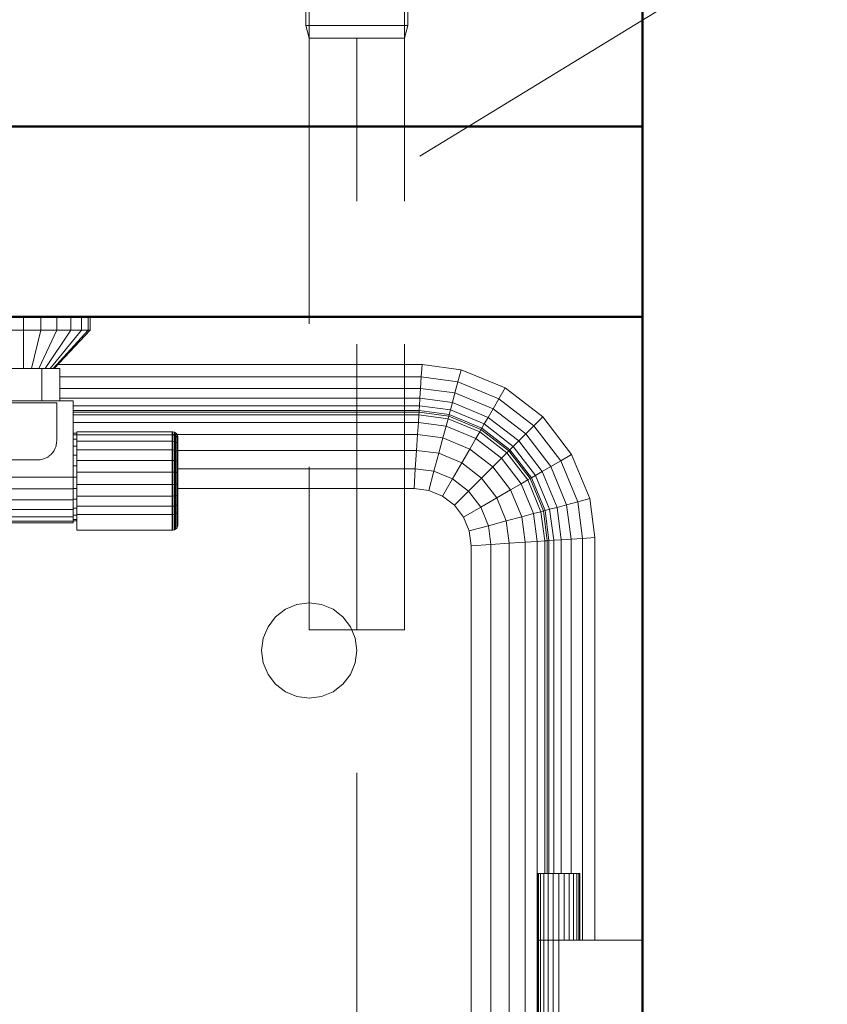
# Model space of a CAD drawing. Header units: millimetres. Extents: x -121 to 18014, y 1231 to 43166.
# Tile 24 of 49: x 10387 to 10811, y 41815 to 42332. Entities that reach past the tile are written whole.
import ezdxf

# ---------------------------------------------------------------- set-up
doc = ezdxf.new("R2010")
doc.units = ezdxf.units.MM
doc.linetypes.add('ADSK_Скрыто', pattern=[300, 150, -150])
doc.linetypes.add('ADSK_Штриховая_ш3 п1_5', pattern=[225, 150, -75])
for name, color, linetype, lineweight in [('A-____-____-DIMS', 211, 'Continuous', 9), ('A-____-____-DIMS-50', 211, 'Continuous', 9), ('A-DETL-____-HDLN', 90, 'ADSK_Скрыто', 9), ('A-DETL-____-MBND', 5, 'ADSK_Штриховая_ш3 п1_5', 20), ('A-WALL-____-MCUT', 113, 'Continuous', 50), ('A-WALL-____-OTLN', 113, 'Continuous', 20), ('M-EQPM-____-OTLN', 50, 'Continuous', 20), ('P-PIPE-____-IDEN', 2, 'Continuous', 20)]:
    doc.layers.add(name, color=color, linetype=linetype, lineweight=lineweight)
doc.styles.add('GOST Common_1', font='GOST_Common.ttf', dxfattribs={"width": 0.9, "height": 125})
doc.dimstyles.new('ADSK_Основной_2_5_мм', dxfattribs={"dimscale": 304.8, "dimtxt": 0.412449, "dimasz": 0.328084, "dimexe": 0.246063, "dimexo": 0.000807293, "dimgap": 0.049213, "dimtad": 1, "dimdec": 0, "dimlfac": 304.8, "dimdsep": 46, "dimtxsty": 'GOST Common_1', "dimblk1": 'OBLIQUE', "dimblk2": 'OBLIQUE', "dimsah": 1, "dimcen": 0.09, "dimdle": 0.246063, "dimazin": 2, "dimtfac": 1, "dimtdec": 4, "dimtix": 1, "dimtmove": 0, "dimatfit": 3, "dimfxl": 1, "dimtvp": 1, "dimtolj": 1, "dimtzin": 0, "dimlwd": 20, "dimlwe": 20, "dimarcsym": 2})

# ---------------------------------------------------------------- blocks, each defined once
blk = doc.blocks.new('Прямая форма - 83 new-609448-В_Этаж 02_Канализация')
at = {"layer": 'M-EQPM-____-OTLN', "color": 253}
for p, q in [((75, 493), (75, 500)), ((84.06, 493), (84.06, 500)), ((92.5, 493), (92.5, 500)), ((99.75, 493), (99.75, 500)), ((105.31, 493), (105.31, 500)), ((108.81, 493), (108.81, 500)), ((110, 493), (110, 500)), ((75, 493), (65.94, 493)), ((84.06, 493), (75, 493)), ((75, 493), (75, 473)), ((84.06, 493), (79.14, 473)), ((92.5, 493), (83, 473)), ((92.5, 493), (84.06, 493)), ((99.75, 493), (86.31, 473)), ((105.31, 493), (88.86, 473)), ((108.81, 493), (90.45, 473)), ((110, 493), (91, 473)), ((99.75, 493), (92.5, 493)), ((105.31, 493), (99.75, 493)), ((108.81, 493), (105.31, 493)), ((110, 493), (108.81, 493)), ((84.5, 473), (65.5, 473)), ((84.5, 456), (84.5, 473)), ((84.5, 473), (94, 473)), ((92.9, 475), (284.26, 475)), ((94, 473), (94, 456)), ((283.84, 468.53), (284.26, 475)), ((284.26, 475), (304.73, 472.3)), ((303.04, 466), (304.73, 472.3)), ((304.73, 472.3), (327.78, 462.76)), ((94, 468.53), (283.84, 468.53)), ((283.44, 462.5), (283.84, 468.53)), ((283.84, 468.53), (303.04, 466)), ((301.47, 460.13), (303.04, 466)), ((303.04, 466), (324.52, 457.11)), ((94, 462.5), (283.44, 462.5)), ((283.1, 457.32), (283.44, 462.5)), ((283.44, 462.5), (301.47, 460.13)), ((300.12, 455.08), (301.47, 460.13)), ((301.47, 460.13), (321.48, 451.84)), ((324.52, 457.11), (327.78, 462.76)), ((327.78, 462.76), (347.57, 447.57)), ((101, 456), (-101, 456)), ((94, 457.32), (283.1, 457.32)), ((101, 416), (101, 456)), ((282.84, 453.35), (283.1, 457.32)), ((283.1, 457.32), (300.12, 455.08)), ((300.12, 455.08), (299.08, 451.21)), ((300.12, 455.08), (318.87, 447.32)), ((321.48, 451.84), (324.52, 457.11)), ((324.52, 457.11), (342.96, 442.96)), ((101, 453.35), (282.84, 453.35)), ((282.68, 450.85), (101, 450.85)), ((282.62, 450), (101, 450)), ((282.62, 450), (282.53, 448.64)), ((282.68, 450.85), (282.62, 450)), ((298.21, 447.95), (282.62, 450)), ((282.84, 453.35), (282.68, 450.85)), ((298.43, 448.78), (282.68, 450.85)), ((299.08, 451.21), (282.84, 453.35)), ((299.08, 451.21), (298.43, 448.78)), ((316.86, 443.85), (299.08, 451.21)), ((318.87, 447.32), (321.48, 451.84)), ((321.48, 451.84), (338.66, 438.66)), ((101, 448.64), (282.53, 448.64)), ((101, 444.64), (282.27, 444.64)), ((282.27, 444.64), (281.85, 438.28)), ((282.53, 448.64), (282.27, 444.64)), ((282.27, 444.64), (296.81, 442.73)), ((282.53, 448.64), (297.85, 446.62)), ((297.85, 446.62), (296.81, 442.73)), ((298.21, 447.95), (297.85, 446.62)), ((297.85, 446.62), (314.49, 439.73)), ((298.43, 448.78), (298.21, 447.95)), ((315.17, 440.92), (298.21, 447.95)), ((315.6, 441.66), (298.43, 448.78)), ((318.87, 447.32), (316.86, 443.85)), ((334.96, 434.96), (318.87, 447.32)), ((342.96, 442.96), (347.57, 447.57)), ((347.57, 447.57), (362.76, 427.78)), ((103, 438.11), (103, 439.79)), ((153, 439.79), (103, 439.79)), ((153, 438.11), (153, 439.79)), ((153.39, 439.76), (153, 439.79)), ((153.39, 439.76), (153, 439.79)), ((153.39, 438.09), (153.39, 439.76)), ((153.39, 439.76), (153.39, 438.09)), ((154.15, 439.56), (153.39, 439.76)), ((154.15, 439.56), (153.39, 439.76)), ((154.15, 437.9), (154.15, 439.56)), ((154.15, 439.56), (154.15, 437.9)), ((154.83, 439.17), (154.15, 439.56)), ((154.83, 439.17), (154.15, 439.56)), ((154.83, 437.53), (154.83, 439.17)), ((154.83, 439.17), (154.83, 437.53)), ((155.38, 438.61), (154.83, 439.17)), ((155.38, 438.61), (154.83, 439.17)), ((296.81, 442.73), (295.15, 436.53)), ((296.81, 442.73), (312.47, 436.24)), ((314.49, 439.73), (312.47, 436.24)), ((315.17, 440.92), (314.49, 439.73)), ((314.49, 439.73), (328.77, 428.77)), ((315.6, 441.66), (315.17, 440.92)), ((329.74, 429.74), (315.17, 440.92)), ((316.86, 443.85), (315.6, 441.66)), ((330.35, 430.35), (315.6, 441.66)), ((332.13, 432.13), (316.86, 443.85)), ((338.66, 438.66), (342.96, 442.96)), ((342.96, 442.96), (357.11, 424.52)), ((103, 439), (101, 439)), ((103, 438.22), (101, 438.22)), ((103, 435.92), (101, 435.92)), ((103, 434.87), (103, 438.11)), ((153, 438.11), (103, 438.11)), ((103, 430.3), (103, 434.87)), ((153, 434.87), (103, 434.87)), ((281.85, 438.28), (153, 438.28)), ((153, 434.87), (153, 438.11)), ((153.39, 438.09), (153, 438.11)), ((153.39, 438.09), (153, 438.11)), ((153, 430.3), (153, 434.87)), ((153.39, 434.85), (153, 434.87)), ((153.39, 434.85), (153.39, 438.09)), ((154.15, 437.9), (153.39, 438.09)), ((153.39, 430.29), (153.39, 434.85)), ((154.15, 434.69), (153.39, 434.85)), ((154.15, 434.69), (154.15, 437.9)), ((154.83, 437.53), (154.15, 437.9)), ((154.15, 430.31), (154.15, 434.69)), ((154.83, 434.38), (154.15, 434.69)), ((154.83, 434.38), (154.83, 437.53)), ((155.38, 437.02), (154.83, 437.53)), ((154.83, 430.31), (154.83, 434.38)), ((155.38, 433.94), (154.83, 434.38)), ((155.38, 437.02), (155.38, 438.61)), ((155.38, 438.61), (155.38, 437.02)), ((155.77, 437.94), (155.38, 438.61)), ((155.77, 437.94), (155.38, 438.61)), ((155.38, 433.94), (155.38, 437.02)), ((155.77, 436.39), (155.38, 437.02)), ((155.77, 436.39), (155.38, 437.02)), ((155.38, 429.6), (155.38, 433.94)), ((155.77, 433.4), (155.38, 433.94)), ((155.77, 436.39), (155.77, 437.94)), ((155.77, 437.94), (155.77, 436.39)), ((155.97, 437.18), (155.77, 437.94)), ((155.97, 437.18), (155.77, 437.94)), ((155.77, 433.4), (155.77, 436.39)), ((155.77, 436.39), (155.77, 433.4)), ((155.97, 435.68), (155.77, 436.39)), ((155.97, 435.68), (155.77, 436.39)), ((155.97, 435.68), (155.97, 437.18)), ((155.97, 437.18), (155.97, 435.68)), ((156, 436.79), (155.97, 437.18)), ((156, 436.79), (155.97, 437.18)), ((155.97, 432.8), (155.97, 435.68)), ((155.97, 435.68), (155.97, 432.8)), ((156, 435.32), (155.97, 435.68)), ((156, 435.32), (155.97, 435.68)), ((156, 435.32), (156, 436.79)), ((156, 436.79), (156, 435.32)), ((156, 432.49), (156, 435.32)), ((156, 435.32), (156, 432.49)), ((281.85, 438.28), (281.31, 430)), ((281.85, 438.28), (295.15, 436.53)), ((295.15, 436.53), (292.99, 428.46)), ((295.15, 436.53), (309.26, 430.69)), ((312.47, 436.24), (309.26, 430.69)), ((312.47, 436.24), (325.92, 425.92)), ((334.96, 434.96), (332.13, 432.13)), ((338.66, 438.66), (334.96, 434.96)), ((347.32, 418.87), (334.96, 434.96)), ((338.66, 438.66), (351.84, 421.48)), ((103, 432.26), (101, 432.26)), ((103, 424.72), (103, 430.3)), ((153, 430.3), (103, 430.3)), ((153, 424.72), (153, 430.3)), ((153.39, 430.29), (153, 430.3)), ((153.39, 424.71), (153.39, 430.29)), ((154.15, 430.17), (153.39, 430.29)), ((154.15, 424.64), (154.15, 430.17)), ((154.83, 429.93), (154.15, 430.17)), ((154.83, 424.5), (154.83, 429.93)), ((155.38, 429.6), (154.83, 429.93)), ((155.38, 424.29), (155.38, 429.6)), ((155.77, 429.19), (155.38, 429.6)), ((155.77, 429.19), (155.77, 433.4)), ((155.97, 432.8), (155.77, 433.4)), ((155.97, 432.8), (155.77, 433.4)), ((281.31, 430), (155.77, 430)), ((155.77, 424.04), (155.77, 429.19)), ((155.97, 428.73), (155.77, 429.19)), ((155.97, 428.73), (155.77, 429.19)), ((155.97, 428.73), (155.97, 432.8)), ((155.97, 432.8), (155.97, 428.73)), ((156, 432.49), (155.97, 432.8)), ((156, 432.49), (155.97, 432.8)), ((156, 428.5), (156, 432.49)), ((156, 432.49), (156, 428.5)), ((281.31, 430), (280.68, 420.35)), ((292.99, 428.46), (281.31, 430)), ((309.26, 430.69), (305.09, 423.45)), ((309.26, 430.69), (321.39, 421.39)), ((328.77, 428.77), (325.92, 425.92)), ((329.74, 429.74), (328.77, 428.77)), ((328.77, 428.77), (339.73, 414.49)), ((330.35, 430.35), (329.74, 429.74)), ((340.92, 415.17), (329.74, 429.74)), ((332.13, 432.13), (330.35, 430.35)), ((341.66, 415.6), (330.35, 430.35)), ((343.85, 416.86), (332.13, 432.13)), ((103, 427.5), (101, 427.5)), ((103, 418.53), (103, 424.72)), ((153, 424.72), (103, 424.72)), ((153, 418.53), (153, 424.72)), ((153.39, 424.71), (153, 424.72)), ((153.39, 418.53), (153.39, 424.71)), ((154.15, 424.64), (153.39, 424.71)), ((154.15, 418.51), (154.15, 424.64)), ((154.83, 424.5), (154.15, 424.64)), ((154.83, 418.46), (154.83, 424.5)), ((155.38, 424.29), (154.83, 424.5)), ((155.38, 418.41), (155.38, 424.29)), ((155.77, 424.04), (155.38, 424.29)), ((155.77, 418.33), (155.77, 424.04)), ((155.97, 423.77), (155.77, 424.04)), ((155.97, 423.77), (155.77, 424.04)), ((155.97, 423.77), (155.97, 428.73)), ((155.97, 428.73), (155.97, 423.77)), ((156, 428.5), (155.97, 428.73)), ((156, 428.5), (155.97, 428.73)), ((155.97, 418.25), (155.97, 423.77)), ((155.97, 423.77), (155.97, 418.25)), ((156, 423.62), (155.97, 423.77)), ((156, 423.62), (155.97, 423.77)), ((156, 423.62), (156, 428.5)), ((156, 428.5), (156, 423.62)), ((156, 418.21), (156, 423.62)), ((156, 423.62), (156, 418.21)), ((292.99, 428.46), (290.47, 419.06)), ((305.09, 423.45), (292.99, 428.46)), ((325.92, 425.92), (321.39, 421.39)), ((325.92, 425.92), (336.24, 412.47)), ((351.84, 421.48), (357.11, 424.52)), ((357.11, 424.52), (362.76, 427.78)), ((357.11, 424.52), (366, 403.04)), ((362.76, 427.78), (372.3, 404.73)), ((103, 421.95), (101, 421.95)), ((103, 412.16), (103, 418.53)), ((153, 418.53), (103, 418.53)), ((153, 412.16), (153, 418.53)), ((153.39, 418.53), (153, 418.53)), ((153.39, 412.16), (153.39, 418.53)), ((154.15, 418.51), (153.39, 418.53)), ((154.15, 412.2), (154.15, 418.51)), ((154.83, 418.46), (154.15, 418.51)), ((154.83, 412.26), (154.83, 418.46)), ((155.38, 418.41), (154.83, 418.46)), ((280.68, 420.35), (155.77, 420.35)), ((280.68, 420.35), (280, 410)), ((290.47, 419.06), (280.68, 420.35)), ((290.47, 419.06), (287.76, 408.98)), ((300.22, 415.02), (290.47, 419.06)), ((305.09, 423.45), (300.22, 415.02)), ((305.09, 423.45), (315.48, 415.48)), ((321.39, 421.39), (315.48, 415.48)), ((321.39, 421.39), (330.69, 409.26)), ((347.32, 418.87), (343.85, 416.86)), ((351.84, 421.48), (347.32, 418.87)), ((355.08, 400.12), (347.32, 418.87)), ((360.13, 401.47), (351.84, 421.48)), ((-101, 416), (101, 416)), ((103, 416), (101, 416)), ((101, 409.79), (101, 416)), ((155.38, 412.35), (155.38, 418.41)), ((155.77, 418.33), (155.38, 418.41)), ((155.77, 412.46), (155.77, 418.33)), ((155.97, 418.25), (155.77, 418.33)), ((155.97, 418.25), (155.77, 418.33)), ((155.97, 412.58), (155.97, 418.25)), ((155.97, 418.25), (155.97, 412.58)), ((156, 418.21), (155.97, 418.25)), ((156, 418.21), (155.97, 418.25)), ((156, 412.64), (156, 418.21)), ((156, 418.21), (156, 412.64)), ((300.22, 415.02), (295, 405.98)), ((308.6, 408.6), (300.22, 415.02)), ((315.48, 415.48), (308.6, 408.6)), ((315.48, 415.48), (323.45, 405.09)), ((339.73, 414.49), (336.24, 412.47)), ((340.92, 415.17), (339.73, 414.49)), ((339.73, 414.49), (346.62, 397.85)), ((341.66, 415.6), (340.92, 415.17)), ((347.95, 398.21), (340.92, 415.17)), ((343.85, 416.86), (341.66, 415.6)), ((348.78, 398.43), (341.66, 415.6)), ((351.21, 399.08), (343.85, 416.86)), ((-101, 409.79), (101, 409.79)), ((103, 410.05), (101, 410.05)), ((101, 409.79), (101, 404)), ((103, 406.06), (103, 412.16)), ((103, 412.16), (153, 412.16)), ((153, 406.06), (153, 412.16)), ((153, 412.16), (153.39, 412.16)), ((153.39, 412.16), (154.15, 412.2)), ((153.39, 406.07), (153.39, 412.16)), ((154.15, 412.2), (154.83, 412.26)), ((154.15, 406.15), (154.15, 412.2)), ((154.83, 412.26), (155.38, 412.35)), ((154.83, 406.32), (154.83, 412.26)), ((155.38, 412.35), (155.77, 412.46)), ((155.38, 406.55), (155.38, 412.35)), ((155.77, 412.46), (155.97, 412.58)), ((155.97, 412.58), (155.77, 412.46)), ((155.77, 406.83), (155.77, 412.46)), ((280, 410), (155.77, 410)), ((280, 410), (155.77, 410)), ((155.97, 412.58), (156, 412.64)), ((156, 412.64), (155.97, 412.58)), ((155.97, 412.58), (155.97, 407.15)), ((155.97, 407.15), (155.97, 412.58)), ((156, 412.64), (156, 407.31)), ((156, 407.31), (156, 412.64)), ((287.76, 408.98), (280, 410)), ((287.76, 408.98), (280, 410)), ((295, 405.98), (287.76, 408.98)), ((295, 405.98), (287.76, 408.98)), ((308.6, 408.6), (301.21, 401.21)), ((315.02, 400.22), (308.6, 408.6)), ((330.69, 409.26), (323.45, 405.09)), ((336.24, 412.47), (330.69, 409.26)), ((330.69, 409.26), (336.53, 395.15)), ((336.24, 412.47), (342.73, 396.81)), ((101, 404), (-101, 404)), ((103, 404.5), (101, 404.5)), ((101, 404), (101, 399.03)), ((103, 400.66), (103, 406.06)), ((153, 406.06), (103, 406.06)), ((153.39, 406.07), (153, 406.06)), ((153, 400.66), (153, 406.06)), ((154.15, 406.15), (153.39, 406.07)), ((153.39, 400.67), (153.39, 406.07)), ((154.83, 406.32), (154.15, 406.15)), ((154.15, 400.8), (154.15, 406.15)), ((155.38, 406.55), (154.83, 406.32)), ((154.83, 401.06), (154.83, 406.32)), ((155.77, 406.83), (155.38, 406.55)), ((155.38, 401.41), (155.38, 406.55)), ((155.97, 407.15), (155.77, 406.83)), ((155.97, 407.15), (155.77, 406.83)), ((155.77, 401.85), (155.77, 406.83)), ((156, 407.31), (155.97, 407.15)), ((156, 407.31), (155.97, 407.15)), ((155.97, 407.15), (155.97, 402.34)), ((155.97, 402.34), (155.97, 407.15)), ((156, 407.31), (156, 402.59)), ((156, 402.59), (156, 407.31)), ((301.21, 401.21), (295, 405.98)), ((301.21, 401.21), (295, 405.98)), ((323.45, 405.09), (315.02, 400.22)), ((323.45, 405.09), (328.46, 392.99)), ((366, 403.04), (360.13, 401.47)), ((366, 403.04), (372.3, 404.73)), ((366, 403.04), (368.53, 383.84)), ((372.3, 404.73), (375, 384.26)), ((101, 399.03), (-101, 399.03)), ((103, 399.74), (101, 399.74)), ((101, 399.03), (101, 395.22)), ((103, 396.34), (103, 400.66)), ((153, 400.66), (103, 400.66)), ((153.39, 400.67), (153, 400.66)), ((153, 396.34), (153, 400.66)), ((154.15, 400.8), (153.39, 400.67)), ((153.39, 396.36), (153.39, 400.67)), ((154.83, 401.06), (154.15, 400.8)), ((154.15, 396.52), (154.15, 400.8)), ((155.38, 401.41), (154.83, 401.06)), ((154.83, 396.82), (154.83, 401.06)), ((155.77, 401.85), (155.38, 401.41)), ((155.38, 397.26), (155.38, 401.41)), ((155.77, 397.79), (155.38, 397.26)), ((155.97, 402.34), (155.77, 401.85)), ((155.97, 402.34), (155.77, 401.85)), ((155.77, 397.79), (155.77, 401.85)), ((155.97, 398.38), (155.77, 397.79)), ((155.77, 389.93), (155.77, 397.79)), ((156, 402.59), (155.97, 402.34)), ((156, 402.59), (155.97, 402.34)), ((155.97, 402.34), (155.97, 398.38)), ((155.97, 398.38), (155.97, 402.34)), ((156, 398.68), (155.97, 398.38)), ((156, 398.68), (155.97, 398.38)), ((155.97, 390.69), (155.97, 398.38)), ((156, 402.59), (156, 398.68)), ((156, 398.68), (156, 402.59)), ((305.98, 395), (301.21, 401.21)), ((305.98, 395), (301.21, 401.21)), ((315.02, 400.22), (305.98, 395)), ((315.02, 400.22), (319.06, 390.47)), ((346.62, 397.85), (342.73, 396.81)), ((347.95, 398.21), (346.62, 397.85)), ((346.62, 397.85), (348.64, 382.53)), ((348.78, 398.43), (347.95, 398.21)), ((350, 382.62), (347.95, 398.21)), ((351.21, 399.08), (348.78, 398.43)), ((350.85, 382.68), (348.78, 398.43)), ((355.08, 400.12), (351.21, 399.08)), ((353.35, 382.84), (351.21, 399.08)), ((360.13, 401.47), (355.08, 400.12)), ((357.32, 383.1), (355.08, 400.12)), ((362.5, 383.44), (360.13, 401.47)), ((101, 395.22), (-101, 395.22)), ((101, 392.82), (-101, 392.82)), ((103, 396.08), (101, 396.08)), ((101, 395.22), (101, 392.82)), ((103, 393.78), (101, 393.78)), ((103, 393), (101, 393)), ((101, 392.82), (101, 392)), ((103, 388.08), (103, 396.34)), ((153, 396.34), (103, 396.34)), ((153.39, 396.36), (153, 396.34)), ((153, 388.08), (153, 396.34)), ((154.15, 396.52), (153.39, 396.36)), ((153.39, 388.11), (153.39, 396.36)), ((154.83, 396.82), (154.15, 396.52)), ((154.15, 388.31), (154.15, 396.52)), ((155.38, 397.26), (154.83, 396.82)), ((154.83, 388.7), (154.83, 396.82)), ((155.38, 389.25), (155.38, 397.26)), ((308.98, 387.76), (305.98, 395)), ((308.98, 387.76), (305.98, 395)), ((328.46, 392.99), (319.06, 390.47)), ((336.53, 395.15), (328.46, 392.99)), ((328.46, 392.99), (330, 381.31)), ((342.73, 396.81), (336.53, 395.15)), ((336.53, 395.15), (338.28, 381.85)), ((342.73, 396.81), (344.64, 382.27)), ((101, 392), (-101, 392)), ((153, 388.08), (103, 388.08)), ((153.39, 388.11), (153, 388.08)), ((154.15, 388.31), (153.39, 388.11)), ((154.83, 388.7), (154.15, 388.31)), ((155.38, 389.25), (154.83, 388.7)), ((155.77, 389.93), (155.38, 389.25)), ((155.97, 390.69), (155.77, 389.93)), ((319.06, 390.47), (308.98, 387.76)), ((310, 380), (308.98, 387.76)), ((310, 380), (308.98, 387.76)), ((319.06, 390.47), (320.35, 380.68)), ((344.64, 382.27), (338.28, 381.85)), ((348.64, 382.53), (344.64, 382.27)), ((344.64, 382.27), (344.64, -382.27)), ((350, 382.62), (348.64, 382.53)), ((348.64, 382.53), (348.64, 208)), ((350.85, 382.68), (350, 382.62)), ((350, 208), (350, 382.62)), ((353.35, 382.84), (350.85, 382.68)), ((350.85, 208), (350.85, 382.68)), ((357.32, 383.1), (353.35, 382.84)), ((353.35, 208), (353.35, 382.84)), ((362.5, 383.44), (357.32, 383.1)), ((357.32, 208), (357.32, 383.1)), ((368.53, 383.84), (362.5, 383.44)), ((362.5, 208), (362.5, 383.44)), ((368.53, 383.84), (375, 384.26)), ((368.53, 173), (368.53, 383.84)), ((375, 384.26), (375, 173)), ((320.35, 380.68), (310, 380)), ((310, 0), (310, 380)), ((310, 380), (310, -380)), ((330, 381.31), (320.35, 380.68)), ((320.35, 380.68), (320.35, -380.68)), ((338.28, 381.85), (330, 381.31)), ((330, 381.31), (330, -381.31)), ((338.28, 381.85), (338.28, -381.85)), ((207.32, 342.68), (212.5, 346.65)), ((212.5, 346.65), (218.53, 349.15)), ((218.53, 349.15), (225, 350)), ((225, 350), (231.47, 349.15)), ((231.47, 349.15), (237.5, 346.65)), ((237.5, 346.65), (242.68, 342.68)), ((203.35, 337.5), (207.32, 342.68)), ((242.68, 342.68), (246.65, 337.5)), ((200.85, 331.47), (203.35, 337.5)), ((246.65, 337.5), (249.15, 331.47)), ((200, 325), (200.85, 331.47)), ((249.15, 331.47), (250, 325)), ((200.85, 318.53), (200, 325)), ((250, 325), (249.15, 318.53)), ((203.35, 312.5), (200.85, 318.53)), ((249.15, 318.53), (246.65, 312.5)), ((207.32, 307.32), (203.35, 312.5)), ((246.65, 312.5), (242.68, 307.32)), ((212.5, 303.35), (207.32, 307.32)), ((242.68, 307.32), (237.5, 303.35)), ((218.53, 300.85), (212.5, 303.35)), ((225, 300), (218.53, 300.85)), ((231.47, 300.85), (225, 300)), ((237.5, 303.35), (231.47, 300.85)), ((345, 208), (345.37, 208)), ((345, 208), (345, 173)), ((345.37, 208), (346.47, 208)), ((345.37, 208), (345.37, 173)), ((346.47, 208), (348.22, 208)), ((346.47, 208), (346.47, 173)), ((348.22, 208), (350.5, 208)), ((348.22, 208), (348.22, 173)), ((350.5, 208), (353.15, 208)), ((350.5, 208), (350.5, 173)), ((353.15, 208), (356, 208)), ((353.15, 208), (353.15, 173)), ((356, 208), (358.85, 208)), ((356, 208), (356, 173)), ((358.85, 208), (361.5, 208)), ((358.85, 208), (358.85, 173)), ((361.5, 208), (363.78, 208)), ((361.5, 208), (361.5, 173)), ((363.78, 208), (365.53, 208)), ((363.78, 208), (363.78, 173)), ((365.53, 208), (366.63, 208)), ((365.53, 208), (365.53, 173)), ((366.63, 208), (367, 208)), ((366.63, 208), (366.63, 173)), ((367, 208), (367, 173)), ((345.37, 173), (345, 173)), ((345, 173), (345.37, 173)), ((345, 173), (345, 120)), ((346.47, 173), (345.37, 173)), ((345.37, 173), (346.47, 173)), ((345.37, 173), (345.37, 120)), ((348.22, 173), (346.47, 173)), ((346.47, 173), (348.22, 173)), ((346.47, 173), (346.47, 120)), ((350.5, 173), (348.22, 173)), ((348.22, 173), (350.5, 173)), ((348.22, 173), (348.22, 120)), ((353.15, 173), (350.5, 173)), ((350.5, 173), (353.15, 173)), ((350.5, 173), (350.5, 120)), ((356, 173), (353.15, 173)), ((353.15, 173), (356, 173)), ((353.15, 173), (353.15, 120)), ((356, 173), (400, 173)), ((356, 173), (356, 120))]:
    blk.add_line(p, q, dxfattribs=at)
blk = doc.blocks.new('Прямая форма - FU - 054-609449-В_Этаж 02_Канализация')
blk.add_blockref('Прямая форма - 83 new-609448-В_Этаж 02_Канализация', (0, 0))
blk = doc.blocks.new('Прямая форма - 83 new-609478-В_Этаж 02_Канализация')
at = {"layer": 'A-WALL-____-MCUT', "color": 53}
blk.add_line((0, -100), (1261.5, -100), dxfattribs=at)
blk = doc.blocks.new('Прямая форма - SW - 009-609479-В_Этаж 02_Канализация')
blk.add_blockref('Прямая форма - 83 new-609478-В_Этаж 02_Канализация', (0, 0))
blk = doc.blocks.new('Прямая форма - 83 new-609522-В_Этаж 02_Канализация')
at = {"layer": 'A-WALL-____-MCUT', "color": 53}
for p, q in [((705, 100), (100, 100)), ((100, 100), (100, 0)), ((740, 100), (727, 100)), ((897, 100), (760, 100)), ((900.33, 0), (900.33, 100)), ((100, 0), (900.33, 0))]:
    blk.add_line(p, q, dxfattribs=at)
blk = doc.blocks.new('Прямая форма - SW - 005-609523-В_Этаж 02_Канализация')
blk.add_blockref('Прямая форма - 83 new-609522-В_Этаж 02_Канализация', (0, 0))
blk = doc.blocks.new('83 new_ifc_RVT-1-В_Этаж 02_Канализация')
at = {"layer": 'A-WALL-____-OTLN', "color": 253, "lineweight": 20}
for name, p, rotation in [('Прямая форма - SW - 009-609479-В_Этаж 02_Канализация', (24510.28, 42475.83), 270), ('Прямая форма - SW - 005-609523-В_Этаж 02_Канализация', (24510.28, 42275.83), 180)]:
    blk.add_blockref(name, p, dxfattribs=dict(at, rotation=rotation))
at = {"layer": 'M-EQPM-____-OTLN', "color": 253, "lineweight": 20}
blk.add_blockref('Прямая форма - FU - 054-609449-В_Этаж 02_Канализация', (24010.28, 41675.83), dxfattribs=at)
blk = doc.blocks.new('ADSK_Бытовой вентилятор накладной - 200-1590441-В_Этаж 02_Канализация')
at = {"layer": 'M-EQPM-____-OTLN', "color": 5}
for p, q in [((0, 90), (0, -90)), ((0, 90), (20, 90)), ((30, 80), (30, -80)), ((-89, 59), (0, 59)), ((-89, 59), (-89, -59)), ((0, -59), (-89, -59)), ((0, -90), (20, -90))]:
    blk.add_line(p, q, dxfattribs=at)
for points, knots in [([(20, 90), (20.87, 90), (22.18, 89.83), (23.84, 89.26), (25.01, 88.69), (25.92, 88.08), (26.6, 87.52), (27.24, 86.93), (27.96, 86.1), (28.56, 85.19), (28.98, 84.43), (29.34, 83.63), (29.83, 82.18), (30, 80.89), (30, 80)], [0, 0, 0, 0, 0.166667, 0.25, 0.333333, 0.416667, 0.458333, 0.5, 0.583333, 0.666667, 0.708333, 0.75, 0.833333, 1, 1, 1, 1]), ([(30, -80), (30, -80.87), (29.83, -82.18), (29.27, -83.84), (28.78, -84.82), (28.32, -85.56), (27.81, -86.27), (27.24, -86.93), (26.6, -87.52), (25.92, -88.08), (25.01, -88.69), (23.84, -89.27), (22.18, -89.83), (20.87, -90), (20, -90)], [-1, -1, -1, -1, -0.833333, -0.75, -0.666667, -0.625, -0.583333, -0.5, -0.458333, -0.416667, -0.333333, -0.25, -0.166667, 0, 0, 0, 0])]:
    blk.add_open_spline(points, degree=3, knots=knots, dxfattribs=at)
blk = doc.blocks.new('ADSK_ППР_Отвод канализационный_Составной - Отвод раструбный-V1-В_Этаж 02_Канализация')
at = {"layer": 'A-DETL-____-HDLN', "color": 12}
blk.add_line((-73.65, 25.35), (-73.69, 25.31), dxfattribs=at)
at = {"layer": 'A-DETL-____-HDLN', "color": 12, "flags": 128}
blk.add_lwpolyline([(-25.29, 73.71), (-25.33, 73.67), (-25.36, 73.63)], dxfattribs=at)
at = {"layer": 'A-DETL-____-MBND', "color": 22}
for p, q in [((-26.75, 132.97), (-26.75, 127.97)), ((26.75, 132.97), (-26.75, 132.97)), ((26.75, 127.97), (26.75, 132.97)), ((-30.8, 127.97), (-30.8, 120.17)), ((30.8, 127.97), (-30.8, 127.97)), ((30.8, 120.17), (30.8, 127.97)), ((30.8, 120.17), (-30.8, 120.17)), ((-26.75, 120.17), (-26.75, 90.17)), ((26.75, 90.17), (26.75, 120.17)), ((-26.75, 90.17), (-25, 83.64)), ((26.75, 90.17), (-26.75, 90.17)), ((25, 83.64), (26.75, 90.17)), ((-25, 83.64), (-25, 74.54)), ((-20.38, 83.64), (-25, 83.64)), ((-20.23, 83.64), (-19.78, 83.64)), ((-7.78, 83.64), (-19.81, 83.64)), ((0, 83.64), (-7.41, 83.64)), ((7.41, 83.64), (0, 83.64)), ((19.81, 83.64), (7.78, 83.64)), ((19.78, 83.64), (20.23, 83.64)), ((25, 83.64), (20.38, 83.64)), ((25, 74.54), (25, 83.64)), ((-25.39, 73.61), (-67.18, 31.82)), ((-39.93, 67.27), (-45.44, 61.75)), ((-39.93, 67.27), (-45.44, 61.75)), ((3.63, 23.71), (-39.93, 67.27)), ((3.63, 23.71), (-39.93, 67.27)), ((-33.53, 67.94), (-37.07, 64.4)), ((-33.53, 67.94), (-37.07, 64.4)), ((4.3, 30.11), (-33.53, 67.94)), ((4.3, 30.11), (-33.53, 67.94)), ((-42.58, 58.89), (-63.79, 37.68)), ((-42.58, 58.89), (-63.79, 37.68)), ((-1.89, 18.19), (-45.44, 61.75)), ((-1.89, 18.19), (-45.44, 61.75)), ((-63.79, 37.68), (-67.18, 31.82)), ((-63.79, 37.68), (-67.18, 31.82)), ((-25.96, -0.15), (-63.79, 37.68)), ((-25.96, -0.15), (-63.79, 37.68)), ((-31.82, -3.54), (9.97, 38.25)), ((-67.18, 31.82), (-73.61, 25.39)), ((-67.18, 31.82), (-63.91, 28.56)), ((-63.91, 28.56), (-67.18, 31.82)), ((-127.11, 26.75), (-133.64, 25)), ((-97.11, 26.75), (-127.11, 26.75)), ((-127.11, -26.75), (-127.11, 26.75)), ((-89.31, 30.8), (-97.11, 30.8)), ((-97.11, -30.8), (-97.11, 30.8)), ((-89.31, -30.8), (-89.31, 30.8)), ((-84.31, 26.75), (-89.31, 26.75)), ((-84.31, -26.75), (-84.31, 26.75)), ((-63.51, 28.15), (-55, 19.64)), ((-55, 19.64), (-63.51, 28.15)), ((0.76, 26.57), (4.3, 30.11)), ((0.76, 26.57), (4.3, 30.11)), ((-74.54, 25), (-133.64, 25)), ((-133.64, 25), (-133.64, 20.38)), ((-25.96, -0.15), (-4.75, 21.06)), ((-25.96, -0.15), (-4.75, 21.06)), ((-1.89, 18.19), (3.63, 23.71)), ((-1.89, 18.19), (3.63, 23.71)), ((-133.64, 20.23), (-133.64, 19.78)), ((-133.64, 19.81), (-133.64, 7.78)), ((-54.73, 19.38), (-44.26, 8.91)), ((-49.5, 14.14), (-54.73, 19.38)), ((-44.26, 8.91), (-49.5, 14.14)), ((-133.64, 7.41), (-133.64, -7.41)), ((-44, 8.64), (-35.49, 0.13)), ((-35.49, 0.13), (-44, 8.64)), ((-38.25, -9.97), (-31.82, -3.54)), ((-35.08, -0.27), (-31.82, -3.54)), ((-31.82, -3.54), (-35.08, -0.27)), ((-31.82, -3.54), (-25.96, -0.15)), ((-31.82, -3.54), (-25.96, -0.15)), ((-133.64, -7.78), (-133.64, -19.81)), ((-133.64, -19.78), (-133.64, -20.23)), ((-133.64, -20.38), (-133.64, -25)), ((-133.64, -25), (-127.11, -26.75)), ((-133.64, -25), (-74.54, -25)), ((-127.11, -26.75), (-97.11, -26.75)), ((-97.11, -30.8), (-89.31, -30.8)), ((-89.31, -26.75), (-84.31, -26.75))]:
    blk.add_line(p, q, dxfattribs=at)
at = {"layer": 'A-DETL-____-MBND', "color": 22, "flags": 128}
for points in [[(-25, 74.54), (-25, 74.49), (-25, 74.43), (-25.01, 74.38), (-25.02, 74.33), (-25.03, 74.28), (-25.04, 74.23), (-25.05, 74.18), (-25.07, 74.13), (-25.08, 74.08), (-25.1, 74.03), (-25.13, 73.98), (-25.15, 73.93), (-25.17, 73.89), (-25.2, 73.84), (-25.23, 73.8), (-25.26, 73.75), (-25.29, 73.71), (-25.33, 73.67), (-25.36, 73.63), (-25.39, 73.61)], [(9.97, 38.25), (11.39, 39.73), (12.75, 41.27), (14.05, 42.86), (15.29, 44.5), (16.46, 46.19), (17.56, 47.92), (18.58, 49.7), (19.54, 51.51), (20.43, 53.36), (21.24, 55.25), (21.97, 57.17), (22.63, 59.11), (23.2, 61.08), (23.7, 63.07), (24.12, 65.08), (24.46, 67.11), (24.72, 69.14), (24.89, 71.19), (24.98, 73.24), (25, 74.54)], [(-73.61, 25.39), (-73.65, 25.35), (-73.69, 25.31), (-73.73, 25.28), (-73.77, 25.25), (-73.81, 25.22), (-73.86, 25.19), (-73.9, 25.16), (-73.95, 25.14), (-74, 25.12), (-74.05, 25.1), (-74.09, 25.08), (-74.14, 25.06), (-74.19, 25.05), (-74.25, 25.03), (-74.3, 25.02), (-74.35, 25.01), (-74.4, 25.01), (-74.45, 25), (-74.51, 25), (-74.54, 25)], [(-74.54, -25), (-72.49, -24.96), (-70.44, -24.84), (-68.4, -24.63), (-66.36, -24.34), (-64.35, -23.98), (-62.34, -23.53), (-60.36, -23), (-58.4, -22.39), (-56.46, -21.71), (-54.56, -20.95), (-52.68, -20.11), (-50.84, -19.2), (-49.04, -18.22), (-47.28, -17.16), (-45.56, -16.04), (-43.89, -14.84), (-42.27, -13.59), (-40.7, -12.26), (-39.19, -10.88), (-38.25, -9.97)]]:
    blk.add_lwpolyline(points, dxfattribs=at)
blk = doc.blocks.new('DIMBLOCK3-В_Этаж 02_Канализация')
at = {"layer": 'A-____-____-DIMS-50', "lineweight": 20}
for p, q in [((10564.41, 41521.39), (10564.41, 41936.64)), ((10714.41, 41521.39), (10714.41, 41596.39)), ((10489.41, 41521.39), (10789.41, 41521.39)), ((10564.41, 41521.39), (10564.41, 41446.39)), ((10714.41, 41521.39), (10714.41, 41517.1))]:
    blk.add_line(p, q, dxfattribs=at)
at = {"layer": 'A-____-____-DIMS-50', "lineweight": 40}
for p, q in [((10564.41, 41521.39), (10614.41, 41571.39)), ((10714.41, 41521.39), (10764.41, 41571.39)), ((10564.41, 41521.39), (10514.41, 41471.39)), ((10714.41, 41521.39), (10664.41, 41471.39))]:
    blk.add_line(p, q, dxfattribs=at)
at = {"layer": 'A-____-____-DIMS-50', "color": 0, "lineweight": 20, "insert": (10532.88, 41699.75), "char_height": 125, "width": 255.6903, "attachment_point": 1, "line_spacing_factor": 1.022761, "style": 'GOST Common_1'}
blk.add_mtext('150', dxfattribs=at)
blk = doc.blocks.new('_Oblique')
at = {"color": 0, "linetype": 'ByBlock', "lineweight": -2}
blk.add_line((-0.5, -0.5), (0.5, 0.5), dxfattribs=at)

msp = doc.modelspace()

# ---------------------------------------------------------------- linework, layer by layer
at = {"layer": 'A-DETL-____-HDLN', "color": 12}
for p, q in [((10556.9603, 42322.1913), (10556.6854, 42322.1913)), ((10572.1429, 42322.1913), (10571.8679, 42322.1913))]:
    msp.add_line(p, q, dxfattribs=at)
at = {"layer": 'A-DETL-____-MBND', "color": 22}
for p, q in [((10539.4141, 42322.1913), (10539.4141, 42011.6398)), ((10544.0311, 42322.1913), (10539.4141, 42322.1913)), ((10556.6381, 42322.1913), (10544.6039, 42322.1913)), ((10571.8204, 42322.1913), (10557.0078, 42322.1913)), ((10564.4141, 42011.6398), (10564.4141, 42322.1913)), ((10584.2243, 42322.1913), (10572.1902, 42322.1913)), ((10589.4141, 42322.1913), (10584.7971, 42322.1913)), ((10589.4141, 42011.6398), (10589.4141, 42322.1913)), ((10539.4141, 42011.6398), (10589.4141, 42011.6398))]:
    msp.add_line(p, q, dxfattribs=at)
at = {"layer": 'P-PIPE-____-IDEN'}
msp.add_line((10597.537, 42260.2453), (10888.5125, 42438.0637), dxfattribs=at)

# ---------------------------------------------------------------- block references
at = {"lineweight": 9}
msp.add_blockref('83 new_ifc_RVT-1-В_Этаж 02_Канализация', (-13695.8693, 0), dxfattribs=at)
at = {"layer": 'A-DETL-____-HDLN', "color": 12, "rotation": 90}
msp.add_blockref('ADSK_ППР_Отвод канализационный_Составной - Отвод раструбный-V1-В_Этаж 02_Канализация', (10564.4141, 42455.8309), dxfattribs=at)
at = {"layer": 'M-EQPM-____-OTLN', "color": 5, "extrusion": (0, 0, -1), "rotation": 269.9999999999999}
msp.add_blockref('ADSK_Бытовой вентилятор накладной - 200-1590441-В_Этаж 02_Канализация', (-10316.7767, 42130.8309), dxfattribs=at)

# ---------------------------------------------------------------- dimensions: what is measured, and where the dimension line sits
at = {"layer": 'A-____-____-DIMS', "lineweight": 20}
dim = msp.add_linear_dim(base=(10714.4141, 41521.3915), p1=(10564.4141, 42011.6398), p2=(10714.4141, 41592.1021), dimstyle='ADSK_Основной_2_5_мм', override={"dimpost": '<>', "dimfxl": 445.546666}, dxfattribs=at)
dim.commit()
dim.dimension.update_dxf_attribs({"geometry": 'DIMBLOCK3-В_Этаж 02_Канализация', "text_midpoint": (10639.4141, 41598.8915)})

doc.saveas('drawing.dxf')
